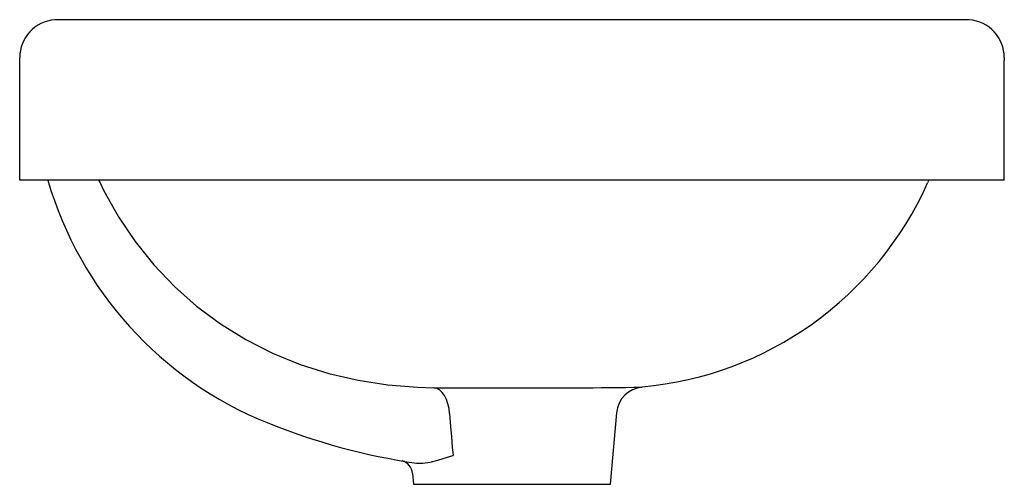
# Model space of a CAD drawing. Header units: millimetres. Extents: x 3806.753 to 3807.103, y 1723.588 to 1723.753.
import ezdxf

# ---------------------------------------------------------------- set-up
doc = ezdxf.new("R2010")
doc.units = ezdxf.units.MM
doc.layers.add('SANINDUSA', color=3, linetype='Continuous')

msp = doc.modelspace()

# ---------------------------------------------------------------- linework, layer by layer
at = {"layer": 'SANINDUSA'}
for p, q in [((3806.752687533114, 1723.738745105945), (3806.752687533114, 1723.739760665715)), ((3807.102687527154, 1723.739760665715), (3807.102687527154, 1723.738745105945)), ((3806.752687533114, 1723.696222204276), (3806.752687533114, 1723.738745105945)), ((3807.102687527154, 1723.696222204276), (3807.102687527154, 1723.738745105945)), ((3807.102687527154, 1723.696222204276), (3806.752687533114, 1723.696222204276)), ((3807.075904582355, 1723.696222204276), (3807.075435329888, 1723.69530292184)), ((3806.962687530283, 1723.588222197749), (3806.964911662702, 1723.613644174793)), ((3806.888248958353, 1723.596588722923), (3806.888261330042, 1723.596586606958)), ((3806.89374776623, 1723.595710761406), (3806.894058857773, 1723.595672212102)), ((3806.892348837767, 1723.592093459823), (3806.892687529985, 1723.588222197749)), ((3806.892687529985, 1723.588222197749), (3806.962687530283, 1723.588222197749))]:
    msp.add_line(p, q, dxfattribs=at)
at = {"layer": 'SANINDUSA', "flags": 128}
for points in [[(3806.767087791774, 1723.753222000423), (3806.766316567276, 1723.753218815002), (3806.765116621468, 1723.753182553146)], [(3807.088287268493, 1723.753222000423), (3807.087196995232, 1723.753215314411), (3807.085811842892, 1723.753216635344), (3807.08385599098, 1723.753217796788), (3807.081469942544, 1723.753218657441), (3807.078794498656, 1723.753219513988), (3807.075960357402, 1723.753220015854), (3807.072507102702, 1723.753220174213), (3807.069154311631, 1723.753220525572), (3807.06604905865, 1723.753220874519), (3807.063311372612, 1723.753221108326), (3807.061036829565, 1723.753221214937), (3807.05657871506, 1723.753221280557), (3807.051258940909, 1723.753221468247), (3807.04497622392, 1723.753221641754), (3807.037628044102, 1723.753221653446), (3807.029121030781, 1723.753221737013), (3807.017460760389, 1723.753221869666), (3807.005228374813, 1723.753221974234), (3806.992553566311, 1723.753222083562), (3806.97955873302, 1723.753222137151), (3806.966330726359, 1723.753222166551), (3806.952832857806, 1723.753222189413), (3806.93914259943, 1723.753222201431), (3806.925369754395, 1723.753222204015), (3806.914358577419, 1723.753222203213), (3806.903347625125, 1723.753222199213), (3806.892265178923, 1723.753222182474), (3806.881166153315, 1723.753222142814), (3806.870121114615, 1723.753222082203), (3806.859205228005, 1723.753222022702), (3806.84850404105, 1723.753221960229), (3806.838399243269, 1723.753221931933), (3806.829080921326, 1723.753221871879), (3806.820548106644, 1723.753221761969), (3806.814928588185, 1723.75322174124), (3806.809699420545, 1723.753221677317), (3806.804729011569, 1723.753221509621), (3806.799920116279, 1723.75322131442), (3806.795304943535, 1723.753221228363), (3806.790917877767, 1723.753221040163), (3806.787161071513, 1723.753220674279), (3806.785373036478, 1723.75322046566), (3806.783849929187, 1723.753220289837), (3806.782568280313, 1723.753220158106), (3806.781378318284, 1723.75322006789), (3806.779824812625, 1723.753219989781), (3806.777941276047, 1723.753219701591), (3806.776142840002, 1723.753219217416), (3806.774260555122, 1723.753218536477), (3806.772392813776, 1723.753217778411), (3806.770655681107, 1723.753217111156), (3806.769169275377, 1723.753215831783), (3806.768074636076, 1723.753215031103), (3806.767087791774, 1723.753222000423)], [(3807.0902584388, 1723.753182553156), (3807.089058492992, 1723.753218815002), (3807.088287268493, 1723.753222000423)], [(3806.780671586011, 1723.696222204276), (3806.781166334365, 1723.69550285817), (3806.781173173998, 1723.695490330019)], [(3806.781173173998, 1723.695490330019), (3806.7826515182, 1723.692451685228), (3806.787802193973, 1723.683228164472), (3806.793734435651, 1723.67443971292), (3806.800379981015, 1723.666175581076), (3806.807670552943, 1723.658525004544), (3806.815592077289, 1723.651523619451), (3806.824107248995, 1723.645192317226), (3806.833120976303, 1723.639590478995), (3806.842538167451, 1723.634777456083), (3806.852391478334, 1723.630757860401), (3806.862576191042, 1723.627553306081), (3806.872986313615, 1723.625159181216), (3806.883515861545, 1723.623570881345), (3806.89406351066, 1723.622708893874)], [(3806.89406351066, 1723.622708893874), (3806.897097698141, 1723.622582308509), (3806.899893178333, 1723.622530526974)], [(3806.905477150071, 1723.61341636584), (3806.905298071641, 1723.615174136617), (3806.904935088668, 1723.616848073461), (3806.904399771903, 1723.618384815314), (3806.903709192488, 1723.619735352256), (3806.902885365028, 1723.620856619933), (3806.901954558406, 1723.621712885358), (3806.900946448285, 1723.622276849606), (3806.899893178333, 1723.622530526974)], [(3806.905477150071, 1723.61341636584), (3806.905862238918, 1723.608784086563), (3806.90616692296, 1723.605122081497), (3806.906471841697, 1723.601460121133), (3806.906718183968, 1723.598503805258)], [(3806.894058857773, 1723.595672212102), (3806.895997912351, 1723.595682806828), (3806.89865203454, 1723.596101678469), (3806.901328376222, 1723.596772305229), (3806.906698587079, 1723.598496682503), (3806.906718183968, 1723.598503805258)]]:
    msp.add_lwpolyline(points, dxfattribs=at)
at = {"layer": 'SANINDUSA'}
for centre, radius, start, end in [((3806.766149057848, 1723.739760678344), 0.01346152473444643, 94.39863945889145, 180), ((3807.089226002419, 1723.739760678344), 0.01346152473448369, 0, 85.60136054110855), ((3806.890410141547, 1723.733514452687), 0.1330555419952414, 196.2766659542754, 248.0275012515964), ((3806.962948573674, 1723.745533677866), 0.1231925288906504, 275.102587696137, 335.9369366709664), ((3806.928154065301, 1728.114752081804), 4.492310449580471, 269.6395529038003, 269.9940497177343), ((3806.933204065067, 1726.394083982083), 2.771647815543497, 269.8859615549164, 270.8416019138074), ((3806.974831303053, 1723.61279626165), 0.009980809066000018, 95.26904404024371, 175.1253124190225), ((3806.927687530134, 1723.825906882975), 0.2326846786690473, 248.0275012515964, 261.6128234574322), ((3806.887397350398, 1723.591719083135), 0.004941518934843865, 4.366461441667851, 75.87966411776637)]:
    msp.add_arc(centre, radius, start, end, dxfattribs=at)

doc.saveas('drawing.dxf')
